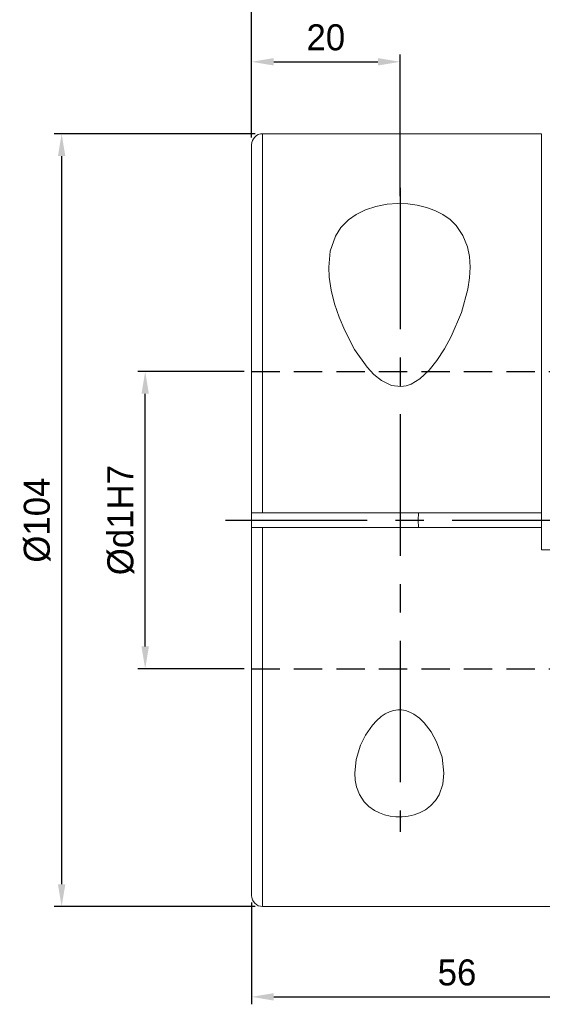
# Model space of a CAD drawing. Header units: millimetres. Extents: x 5 to 589, y 5 to 415.
# Tile 3 of 6: x 200 to 271, y 102 to 234. Entities that reach past the tile are written whole.
import ezdxf

# ---------------------------------------------------------------- set-up
doc = ezdxf.new("R2010")
doc.units = ezdxf.units.MM
doc.header["$LTSCALE"] = 3
doc.header["$PDSIZE"] = -1
doc.linetypes.add('CENTER', pattern=[10.16, 6.35, -1.27, 1.27, -1.27])
doc.linetypes.add('HIDDEN', pattern=[1.905, 1.27, -0.635])
doc.dimstyles.new('ISO-25', dxfattribs={"dimtxt": 2.5, "dimasz": 2.5, "dimexe": 1.25, "dimexo": 0.625, "dimtad": 1, "dimtxsty": 'Standard', "dimcen": 2.5, "dimadec": 0, "dimazin": 0, "dimtfac": 1, "dimtmove": 0, "dimatfit": 3, "dimfxl": 0, "dimarcsym": 0})

# ---------------------------------------------------------------- blocks, each defined once
blk = doc.blocks.new('*D25')
at = {"color": 1, "lineweight": -2}
for p, q in [((230.61, 186.82), (216.31, 186.82)), ((217.31, 149.82), (217.31, 183.82)), ((230.61, 146.82), (216.31, 146.82))]:
    blk.add_line(p, q, dxfattribs=at)
at = {"color": 1}
for points in [[(216.81, 183.82), (217.81, 183.82), (217.31, 186.82)], [(216.81, 149.82), (217.81, 149.82), (217.31, 146.82)]]:
    blk.add_solid(points, dxfattribs=at)
at = {"layer": 'Defpoints', "color": 0}
for p in [(217.31, 186.82), (231.61, 186.82), (231.61, 146.82)]:
    blk.add_point(p, dxfattribs=at)
at = {"color": 0, "insert": (214.03, 166.82), "char_height": 3.5, "attachment_point": 5, "rotation": 90}
blk.add_mtext('%%Cd1H7', dxfattribs=at)
blk = doc.blocks.new('*D27')
at = {"color": 1, "lineweight": -2}
for p, q in [((232.11, 218.82), (205.07, 218.82)), ((206.07, 215.82), (206.07, 117.82)), ((232.11, 114.82), (205.07, 114.82))]:
    blk.add_line(p, q, dxfattribs=at)
at = {"color": 1}
for points in [[(205.57, 215.82), (206.57, 215.82), (206.07, 218.82)], [(205.57, 117.82), (206.57, 117.82), (206.07, 114.82)]]:
    blk.add_solid(points, dxfattribs=at)
at = {"layer": 'Defpoints', "color": 0}
for p in [(233.11, 218.82), (206.07, 114.82), (233.11, 114.82)]:
    blk.add_point(p, dxfattribs=at)
at = {"color": 0, "insert": (202.79, 166.82), "char_height": 3.5, "attachment_point": 5, "rotation": 90}
blk.add_mtext('%%C104', dxfattribs=at)
blk = doc.blocks.new('*D28')
at = {"color": 1, "lineweight": -2}
for p, q in [((231.61, 115.34), (231.61, 101.66)), ((286.91, 115.34), (286.91, 101.66)), ((234.61, 102.66), (283.91, 102.66))]:
    blk.add_line(p, q, dxfattribs=at)
at = {"color": 1}
for points in [[(234.61, 103.16), (234.61, 102.16), (231.61, 102.66)], [(283.91, 103.16), (283.91, 102.16), (286.91, 102.66)]]:
    blk.add_solid(points, dxfattribs=at)
at = {"layer": 'Defpoints', "color": 0}
for p in [(231.61, 116.34), (286.91, 116.34), (286.91, 102.66)]:
    blk.add_point(p, dxfattribs=at)
at = {"color": 0, "insert": (259.26, 105.93), "char_height": 3.5, "attachment_point": 5}
blk.add_mtext('56', dxfattribs=at)
blk = doc.blocks.new('*D30')
at = {"color": 1, "lineweight": -2}
for p, q in [((231.61, 218.32), (231.61, 241.88)), ((371.61, 218.3), (371.61, 241.88)), ((234.61, 240.88), (368.61, 240.88))]:
    blk.add_line(p, q, dxfattribs=at)
at = {"color": 1}
for points in [[(234.61, 241.38), (234.61, 240.38), (231.61, 240.88)], [(368.61, 241.38), (368.61, 240.38), (371.61, 240.88)]]:
    blk.add_solid(points, dxfattribs=at)
at = {"layer": 'Defpoints', "color": 0}
for p in [(371.61, 240.88), (231.61, 217.32), (371.61, 217.3)]:
    blk.add_point(p, dxfattribs=at)
at = {"color": 0, "insert": (301.61, 244.15), "char_height": 3.5, "attachment_point": 5}
blk.add_mtext('140', dxfattribs=at)
blk = doc.blocks.new('*D33')
at = {"color": 1, "lineweight": -2}
for p, q in [((231.61, 218.3), (231.61, 229.5)), ((251.61, 210.41), (251.61, 229.5)), ((234.61, 228.5), (248.61, 228.5))]:
    blk.add_line(p, q, dxfattribs=at)
at = {"color": 1}
for points in [[(234.61, 229), (234.61, 228), (231.61, 228.5)], [(248.61, 229), (248.61, 228), (251.61, 228.5)]]:
    blk.add_solid(points, dxfattribs=at)
at = {"layer": 'Defpoints', "color": 0}
for p in [(251.61, 228.5), (231.61, 217.3), (251.61, 209.41)]:
    blk.add_point(p, dxfattribs=at)
at = {"color": 0, "insert": (241.61, 231.77), "char_height": 3.5, "attachment_point": 5}
blk.add_mtext('20', dxfattribs=at)

msp = doc.modelspace()

# ---------------------------------------------------------------- linework, layer by layer
at = {"color": 7, "linetype": 'Continuous', "lineweight": 15}
for p, q in [((270.6079, 218.8156), (233.1079, 218.8156)), ((233.1079, 218.8156), (233.1079, 167.8156)), ((270.6079, 167.8156), (270.6079, 218.8156)), ((231.6079, 167.8156), (233.1079, 167.8156)), ((231.6079, 167.8156), (231.6079, 165.8156)), ((233.1079, 167.8156), (270.6079, 167.8156)), ((270.6079, 165.8156), (270.6079, 167.8156)), ((233.1079, 165.8156), (231.6079, 165.8156)), ((270.6079, 165.8156), (233.1079, 165.8156)), ((233.1079, 165.8156), (233.1079, 114.8156)), ((270.6079, 162.8156), (270.6079, 165.8156)), ((272.6079, 162.8156), (270.6079, 162.8156)), ((233.1079, 114.8156), (286.4079, 114.8156))]:
    msp.add_line(p, q, dxfattribs=at)
at = {"color": 1, "linetype": 'CENTER'}
for p, q in [((251.6077, 211.5575), (251.6077, 124.8845)), ((228.1079, 166.8156), (375.1079, 166.8156))]:
    msp.add_line(p, q, dxfattribs=at)
at = {"color": 5, "linetype": 'HIDDEN'}
for p, q in [((231.6079, 186.8156), (286.9079, 186.8156)), ((231.6079, 146.8156), (286.9079, 146.8156))]:
    msp.add_line(p, q, dxfattribs=at)
at = {"color": 7, "linetype": 'Continuous', "lineweight": 15, "flags": 128}
for points in [[(242.0079, 200.8671), (242.2127, 203.0075), (242.9129, 205.0412), (243.6483, 206.1915), (244.6645, 207.2384), (245.6983, 207.9715), (246.945, 208.5889), (248.3196, 209.039), (249.8723, 209.3301), (251.2377, 209.427), (252.6563, 209.3808), (253.9201, 209.2102), (255.1519, 208.9121), (256.2924, 208.4958), (257.3382, 207.9591), (258.3175, 207.2666), (259.1478, 206.4569), (260.0588, 205.1264), (260.6573, 203.6118), (260.9231, 202.2765), (261.0079, 200.8671), (260.9293, 199.4061), (260.7053, 197.9104), (259.8494, 194.7708), (258.4789, 191.5251), (257.5839, 189.8821), (256.5358, 188.2862), (255.5025, 187.008), (254.2583, 185.8446), (253.0765, 185.1259), (252.4184, 184.8939), (251.6999, 184.7808), (250.4542, 184.934), (249.1026, 185.5952), (248.075, 186.4319), (247.1629, 187.4096), (245.4891, 189.7887), (244.1466, 192.3391), (243.3971, 194.1328), (242.7969, 195.9223), (242.3429, 197.7455), (242.0737, 199.5344), (242.0079, 200.8671)], [(254.0711, 167.8156), (254.0535, 166.8156), (254.0711, 165.8156)], [(257.5079, 132.764), (257.3583, 131.2853), (256.8556, 129.8567), (256.3598, 129.0732), (255.6845, 128.3508), (255.0243, 127.8541), (254.2317, 127.4311), (253.5065, 127.1649), (252.7017, 126.9771), (251.8801, 126.8864), (251.0181, 126.8934), (250.2599, 126.9865), (249.5153, 127.1631), (248.8196, 127.4157), (248.1742, 127.7422), (247.4119, 128.2812), (246.774, 128.9253), (246.151, 129.8747), (245.742, 130.9382), (245.5652, 131.8322), (245.5079, 132.764), (245.7053, 134.6099), (246.294, 136.5282), (246.9612, 137.8939), (247.8741, 139.2213), (248.4197, 139.8209), (249.0531, 140.3729), (249.6169, 140.7479), (250.2563, 141.0502), (250.7502, 141.198), (251.2791, 141.2753), (251.802, 141.2702), (252.3324, 141.1823), (252.9083, 140.9912), (253.4563, 140.7146), (254.1942, 140.1879), (254.8477, 139.5598), (255.7858, 138.3352), (256.5172, 136.9991), (257.2434, 134.9107), (257.5079, 132.764)]]:
    msp.add_lwpolyline(points, dxfattribs=at)
at = {"color": 7, "linetype": 'Continuous', "lineweight": 15}
for centre, start, end in [((233.1079, 217.3156), 90, 180), ((233.1079, 116.3156), 180, 270)]:
    msp.add_arc(centre, 1.5, start, end, dxfattribs=at)
for points, knots in [([(231.6079, 217.2999), (231.6079, 217.2872), (231.6079, 217.2597), (231.6079, 216.8874), (231.6079, 216.2408), (231.6079, 215.2873), (231.6079, 214.0924), (231.6079, 212.7154), (231.6079, 211.1986), (231.6079, 209.1793), (231.6079, 206.5294), (231.6079, 203.4923), (231.6079, 200.5922), (231.6079, 197.9471), (231.6079, 195.1755), (231.6079, 192.295), (231.6079, 189.3198), (231.6079, 185.7932), (231.6079, 181.6756), (231.6079, 177.0412), (231.6079, 172.4079), (231.6079, 169.3464), (231.6079, 167.8156)], [0, 0, 0, 0, 0.04056913, 0.08746281, 0.1358617, 0.18552656, 0.23526994, 0.27844155, 0.32151918, 0.36469677, 0.43074925, 0.49680862, 0.54088797, 0.58486717, 0.62895264, 0.67212424, 0.71520188, 0.75837947, 0.82051943, 0.88266611, 0.94132794, 1, 1, 1, 1]), ([(231.6079, 165.8156), (231.6079, 164.5904), (231.6079, 162.1418), (231.6079, 158.4569), (231.6079, 154.7475), (231.6079, 151.0349), (231.6079, 147.5436), (231.6079, 144.3115), (231.6079, 141.3364), (231.6079, 137.9704), (231.6079, 134.3106), (231.6079, 130.9378), (231.6079, 128.2334), (231.6079, 126.095), (231.6079, 124.1608), (231.6079, 122.4326), (231.6079, 120.9158), (231.6079, 119.4136), (231.6079, 118.0464), (231.6079, 117.0117), (231.6079, 116.4094), (231.6079, 116.3593), (231.6079, 116.3358)], [0, 0, 0, 0, 0.04695653, 0.09384847, 0.14224397, 0.19190873, 0.24165201, 0.28482352, 0.32790107, 0.37107857, 0.43713092, 0.50319015, 0.54726941, 0.59124851, 0.63533389, 0.67850541, 0.72158296, 0.76476046, 0.82690029, 0.88904685, 0.94771027, 1, 1, 1, 1])]:
    msp.add_open_spline(points, degree=3, knots=knots, dxfattribs=at)

# ---------------------------------------------------------------- dimensions: what is measured, and where the dimension line sits
for base, p1, p2, text, picture, middle in [((371.6079, 240.8764), (231.6079, 217.3156), (371.6079, 217.2956), '140', '*D30', (301.6079, 244.1504)), ((251.6077, 228.4984), (231.6079, 217.2999), (251.6077, 209.4149), '20', '*D33', (241.6078, 231.7724)), ((286.9079, 102.6608), (231.6079, 116.3358), (286.9079, 116.3358), '56', '*D28', (259.2579, 105.9348))]:
    dim = msp.add_linear_dim(base=base, p1=p1, p2=p2, text=text, dimstyle='ISO-25', override={"dimtxt": 3.5, "dimasz": 3, "dimexe": 1, "dimexo": 1, "dimgap": 1.524, "dimdec": 3, "dimzin": 0, "dimdsep": 46, "dimcen": 3, "dimclrd": 1, "dimclre": 1, "dimtdec": 3, "dimtzin": 0})
    dim.commit()
    dim.dimension.update_dxf_attribs({"geometry": picture, "text_midpoint": middle})
for base, p1, p2, text, picture, middle in [((206.0685, 114.8156), (233.1079, 218.8156), (233.1079, 114.8156), '%%C104', '*D27', (202.7945, 166.8156)), ((217.3078, 186.8156), (231.6079, 146.8156), (231.6079, 186.8156), '%%Cd1H7', '*D25', (214.0338, 166.8156))]:
    dim = msp.add_linear_dim(base=base, p1=p1, p2=p2, angle=90, text=text, dimstyle='ISO-25', override={"dimtxt": 3.5, "dimasz": 3, "dimexe": 1, "dimexo": 1, "dimgap": 1.524, "dimdec": 3, "dimzin": 0, "dimdsep": 46, "dimcen": 3, "dimclrd": 1, "dimclre": 1, "dimtdec": 3, "dimtzin": 0})
    dim.commit()
    dim.dimension.update_dxf_attribs({"geometry": picture, "text_midpoint": middle})

doc.saveas('drawing.dxf')
